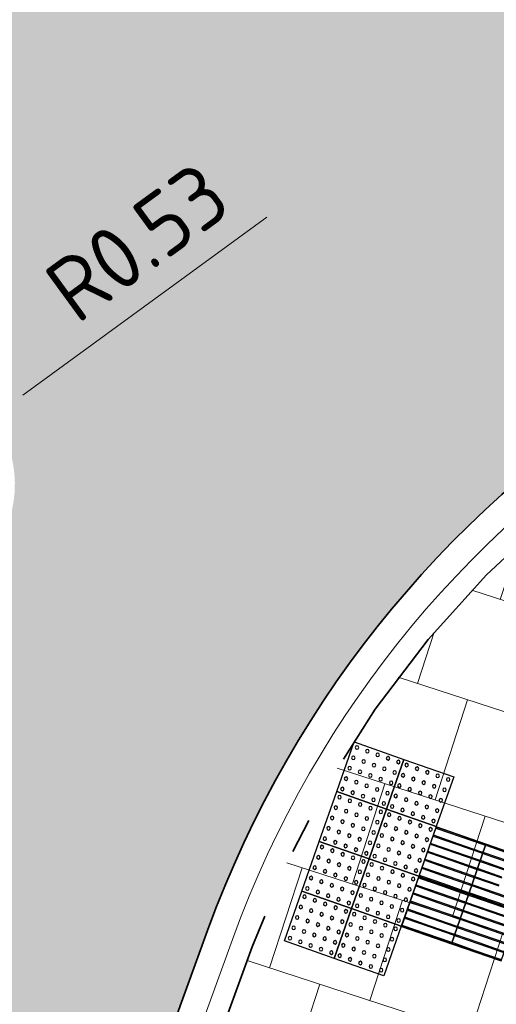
# Model space of a CAD drawing. Header units: metres. Extents: x 196651 to 397723, y 354703 to 710691.
# Tile 16 of 256: x 197535.1 to 197537.81, y 355970.5 to 355976.1. Entities that reach past the tile are written whole.
import ezdxf

# ---------------------------------------------------------------- set-up
doc = ezdxf.new("R2010")
doc.units = ezdxf.units.M
doc.header["$MEASUREMENT"] = 0
doc.linetypes.add('VH-OPSLUITBAND_120X250', pattern=[26, 16, -4, 2, -4])
for name, color, linetype, lineweight in [('N-WE-VH-GOOT_TEGEL-G', 170, 'Continuous', 35), ('N-WE-VH-KANTOPSLUITING_OPSLUITBAND_120X250-G', 5, 'VH-OPSLUITBAND_120X250', 35), ('N-WE-VH-KANTVERHARDING-G', 1, 'Continuous', 5), ('N-WE-VH-VERHARDING_TEGEL-A', 252, 'Continuous', 5), ('N-WE-VH-VERKEERSTEGEL-GELEIDETEGEL-S', 5, 'Continuous', 25), ('N-WE-VH-VERKEERSTEGEL-NOPPENTEGEL-S', 5, 'Continuous', 25), ('X-XX-AL-AANPIJLING-M', 7, 'Continuous', 18)]:
    doc.layers.add(name, color=color, linetype=linetype, lineweight=lineweight)
doc.layers.add('N-WE-VH-VERHARDING_ASFALT_COATING_ROOD-G', color=7, linetype='Continuous', lineweight=5, true_color=0xffa8a8)
doc.styles.add('NLCS-ISO-M200-T18', font='NLCS-ISO.ttf')
doc.dimstyles.new('NLCS-M200-T18-PIJL', dxfattribs={"dimscale": 0.2, "dimtxt": 1.8, "dimasz": 1.8, "dimexe": 2, "dimexo": 2, "dimgap": 0.7, "dimtad": 1, "dimzin": 0, "dimdsep": 46, "dimtxsty": 'NLCS-ISO-M200-T18', "dimcen": 0, "dimdle": 2, "dimse1": 1, "dimse2": 1, "dimclrd": 256, "dimclre": 256, "dimclrt": 256, "dimadec": 1, "dimazin": 0, "dimtfac": 1, "dimtofl": 0, "dimtmove": 1, "dimatfit": 0, "dimfxl": 2, "dimfxlon": 1, "dimtfillclr": 254, "dimtolj": 1, "dimtzin": 0, "dimlwd": 18, "dimlwe": 18, "dimarcsym": 0})

# ---------------------------------------------------------------- blocks, each defined once
blk = doc.blocks.new('*U1997')
at = {"flags": 128}
for points in [[(0, 0.3), (0, 0.6), (0.3, 0.6), (0.3, 0.3)], [(0.3, 0.3), (0.3, 0.6), (0.6, 0.6), (0.6, 0.3)], [(0, 0), (0, 0.3), (0.3, 0.3), (0.3, 0)], [(0.3, 0), (0.3, 0.3), (0.6, 0.3), (0.6, 0)]]:
    blk.add_lwpolyline(points, close=True, dxfattribs=at)
for points in [[(0.0045, 0.5955, -0.414214), (0.007, 0.598), (0.1475, 0.598)], [(0.1475, 0.593), (0.007, 0.593, -0.414214), (0.0045, 0.5955), (0.0045, 0.5955)], [(0.1475, 0.598), (0.293, 0.598, -0.414214), (0.2955, 0.5955), (0.2955, 0.5955, -0.414214), (0.293, 0.593), (0.1475, 0.593)], [(0.3045, 0.5955, -0.414214), (0.307, 0.598), (0.4475, 0.598)], [(0.4475, 0.593), (0.307, 0.593, -0.414214), (0.3045, 0.5955), (0.3045, 0.5955)], [(0.4475, 0.598), (0.593, 0.598, -0.414214), (0.5955, 0.5955), (0.5955, 0.5955, -0.414214), (0.593, 0.593), (0.4475, 0.593)], [(0.0045, 0.547, -0.414214), (0.007, 0.5495), (0.1475, 0.5495)], [(0.1475, 0.5445), (0.007, 0.5445, -0.414214), (0.0045, 0.547), (0.0045, 0.547)], [(0.1475, 0.5495), (0.293, 0.5495, -0.414214), (0.2955, 0.547), (0.2955, 0.547, -0.414214), (0.293, 0.5445), (0.1475, 0.5445)], [(0.3045, 0.547, -0.414214), (0.307, 0.5495), (0.4475, 0.5495)], [(0.4475, 0.5445), (0.307, 0.5445, -0.414214), (0.3045, 0.547), (0.3045, 0.547)], [(0.4475, 0.5495), (0.593, 0.5495, -0.414214), (0.5955, 0.547), (0.5955, 0.547, -0.414214), (0.593, 0.5445), (0.4475, 0.5445)], [(0.0045, 0.4985, -0.414214), (0.007, 0.501), (0.1475, 0.501)], [(0.1475, 0.496), (0.007, 0.496, -0.414214), (0.0045, 0.4985), (0.0045, 0.4985)], [(0.0045, 0.45, -0.414214), (0.007, 0.4525), (0.1475, 0.4525)], [(0.1475, 0.4475), (0.007, 0.4475, -0.414214), (0.0045, 0.45), (0.0045, 0.45)], [(0.1475, 0.501), (0.293, 0.501, -0.414214), (0.2955, 0.4985), (0.2955, 0.4985, -0.414214), (0.293, 0.496), (0.1475, 0.496)], [(0.1475, 0.4525), (0.293, 0.4525, -0.414214), (0.2955, 0.45), (0.2955, 0.45, -0.414214), (0.293, 0.4475), (0.1475, 0.4475)], [(0.3045, 0.4985, -0.414214), (0.307, 0.501), (0.4475, 0.501)], [(0.4475, 0.496), (0.307, 0.496, -0.414214), (0.3045, 0.4985), (0.3045, 0.4985)], [(0.3045, 0.45, -0.414214), (0.307, 0.4525), (0.4475, 0.4525)], [(0.4475, 0.4475), (0.307, 0.4475, -0.414214), (0.3045, 0.45), (0.3045, 0.45)], [(0.4475, 0.501), (0.593, 0.501, -0.414214), (0.5955, 0.4985), (0.5955, 0.4985, -0.414214), (0.593, 0.496), (0.4475, 0.496)], [(0.4475, 0.4525), (0.593, 0.4525, -0.414214), (0.5955, 0.45), (0.5955, 0.45, -0.414214), (0.593, 0.4475), (0.4475, 0.4475)], [(0.0045, 0.4015, -0.414214), (0.007, 0.404), (0.1475, 0.404)], [(0.1475, 0.399), (0.007, 0.399, -0.414214), (0.0045, 0.4015), (0.0045, 0.4015)], [(0.1475, 0.404), (0.293, 0.404, -0.414214), (0.2955, 0.4015), (0.2955, 0.4015, -0.414214), (0.293, 0.399), (0.1475, 0.399)], [(0.3045, 0.4015, -0.414214), (0.307, 0.404), (0.4475, 0.404)], [(0.4475, 0.399), (0.307, 0.399, -0.414214), (0.3045, 0.4015), (0.3045, 0.4015)], [(0.4475, 0.404), (0.593, 0.404, -0.414214), (0.5955, 0.4015), (0.5955, 0.4015, -0.414214), (0.593, 0.399), (0.4475, 0.399)], [(0.0045, 0.353, -0.414214), (0.007, 0.3555), (0.1475, 0.3555)], [(0.1475, 0.3505), (0.007, 0.3505, -0.414214), (0.0045, 0.353), (0.0045, 0.353)], [(0.1475, 0.3555), (0.293, 0.3555, -0.414214), (0.2955, 0.353), (0.2955, 0.353, -0.414214), (0.293, 0.3505), (0.1475, 0.3505)], [(0.3045, 0.353, -0.414214), (0.307, 0.3555), (0.4475, 0.3555)], [(0.4475, 0.3505), (0.307, 0.3505, -0.414214), (0.3045, 0.353), (0.3045, 0.353)], [(0.4475, 0.3555), (0.593, 0.3555, -0.414214), (0.5955, 0.353), (0.5955, 0.353, -0.414214), (0.593, 0.3505), (0.4475, 0.3505)], [(0.0045, 0.3045, -0.414214), (0.007, 0.307), (0.1475, 0.307)], [(0.1475, 0.302), (0.007, 0.302, -0.414214), (0.0045, 0.3045), (0.0045, 0.3045)], [(0.0045, 0.2955, -0.414214), (0.007, 0.298), (0.1475, 0.298)], [(0.1475, 0.293), (0.007, 0.293, -0.414214), (0.0045, 0.2955), (0.0045, 0.2955)], [(0.1475, 0.307), (0.293, 0.307, -0.414214), (0.2955, 0.3045), (0.2955, 0.3045, -0.414214), (0.293, 0.302), (0.1475, 0.302)], [(0.1475, 0.298), (0.293, 0.298, -0.414214), (0.2955, 0.2955), (0.2955, 0.2955, -0.414214), (0.293, 0.293), (0.1475, 0.293)], [(0.3045, 0.3045, -0.414214), (0.307, 0.307), (0.4475, 0.307)], [(0.4475, 0.302), (0.307, 0.302, -0.414214), (0.3045, 0.3045), (0.3045, 0.3045)], [(0.3045, 0.2955, -0.414214), (0.307, 0.298), (0.4475, 0.298)], [(0.4475, 0.293), (0.307, 0.293, -0.414214), (0.3045, 0.2955), (0.3045, 0.2955)], [(0.4475, 0.307), (0.593, 0.307, -0.414214), (0.5955, 0.3045), (0.5955, 0.3045, -0.414214), (0.593, 0.302), (0.4475, 0.302)], [(0.4475, 0.298), (0.593, 0.298, -0.414214), (0.5955, 0.2955), (0.5955, 0.2955, -0.414214), (0.593, 0.293), (0.4475, 0.293)], [(0.0045, 0.247, -0.414214), (0.007, 0.2495), (0.1475, 0.2495)], [(0.1475, 0.2445), (0.007, 0.2445, -0.414214), (0.0045, 0.247), (0.0045, 0.247)], [(0.1475, 0.2495), (0.293, 0.2495, -0.414214), (0.2955, 0.247), (0.2955, 0.247, -0.414214), (0.293, 0.2445), (0.1475, 0.2445)], [(0.3045, 0.247, -0.414214), (0.307, 0.2495), (0.4475, 0.2495)], [(0.4475, 0.2445), (0.307, 0.2445, -0.414214), (0.3045, 0.247), (0.3045, 0.247)], [(0.4475, 0.2495), (0.593, 0.2495, -0.414214), (0.5955, 0.247), (0.5955, 0.247, -0.414214), (0.593, 0.2445), (0.4475, 0.2445)], [(0.0045, 0.1985, -0.414214), (0.007, 0.201), (0.1475, 0.201)], [(0.1475, 0.196), (0.007, 0.196, -0.414214), (0.0045, 0.1985), (0.0045, 0.1985)], [(0.1475, 0.201), (0.293, 0.201, -0.414214), (0.2955, 0.1985), (0.2955, 0.1985, -0.414214), (0.293, 0.196), (0.1475, 0.196)], [(0.3045, 0.1985, -0.414214), (0.307, 0.201), (0.4475, 0.201)], [(0.4475, 0.196), (0.307, 0.196, -0.414214), (0.3045, 0.1985), (0.3045, 0.1985)], [(0.0045, 0.15, -0.414214), (0.007, 0.1525), (0.1475, 0.1525)], [(0.1475, 0.1475), (0.007, 0.1475, -0.414214), (0.0045, 0.15), (0.0045, 0.15)], [(0.1475, 0.1525), (0.293, 0.1525, -0.414214), (0.2955, 0.15), (0.2955, 0.15, -0.414214), (0.293, 0.1475), (0.1475, 0.1475)], [(0.3045, 0.15, -0.414214), (0.307, 0.1525), (0.4475, 0.1525)], [(0.4475, 0.1475), (0.307, 0.1475, -0.414214), (0.3045, 0.15), (0.3045, 0.15)], [(0.0045, 0.1015, -0.414214), (0.007, 0.104), (0.1475, 0.104)], [(0.1475, 0.099), (0.007, 0.099, -0.414214), (0.0045, 0.1015), (0.0045, 0.1015)], [(0.1475, 0.104), (0.293, 0.104, -0.414214), (0.2955, 0.1015), (0.2955, 0.1015, -0.414214), (0.293, 0.099), (0.1475, 0.099)], [(0.3045, 0.1015, -0.414214), (0.307, 0.104), (0.4475, 0.104)], [(0.4475, 0.099), (0.307, 0.099, -0.414214), (0.3045, 0.1015), (0.3045, 0.1015)], [(0.0045, 0.053, -0.414214), (0.007, 0.0555), (0.1475, 0.0555)], [(0.1475, 0.0505), (0.007, 0.0505, -0.414214), (0.0045, 0.053), (0.0045, 0.053)], [(0.0045, 0.0045, -0.414214), (0.007, 0.007), (0.1475, 0.007)], [(0.1475, 0.002), (0.007, 0.002, -0.414214), (0.0045, 0.0045), (0.0045, 0.0045)], [(0.1475, 0.0555), (0.293, 0.0555, -0.414214), (0.2955, 0.053), (0.2955, 0.053, -0.414214), (0.293, 0.0505), (0.1475, 0.0505)], [(0.1475, 0.007), (0.293, 0.007, -0.414214), (0.2955, 0.0045), (0.2955, 0.0045, -0.414214), (0.293, 0.002), (0.1475, 0.002)], [(0.3045, 0.053, -0.414214), (0.307, 0.0555), (0.4475, 0.0555)], [(0.4475, 0.0505), (0.307, 0.0505, -0.414214), (0.3045, 0.053), (0.3045, 0.053)], [(0.3045, 0.0045, -0.414214), (0.307, 0.007), (0.4475, 0.007)], [(0.4475, 0.002), (0.307, 0.002, -0.414214), (0.3045, 0.0045), (0.3045, 0.0045)]]:
    blk.add_lwpolyline(points, format="xyb", dxfattribs=at)
blk = doc.blocks.new('*U2075')
for centre in [(0.025, 0.575), (0.0875, 0.575), (0.15, 0.575), (0.2125, 0.575), (0.275, 0.575), (0.325, 0.575), (0.3875, 0.575), (0.45, 0.575), (0.5125, 0.575), (0.575, 0.575), (0.625, 0.575), (0.6875, 0.575), (0.75, 0.575), (0.8125, 0.575), (0.875, 0.575), (0.925, 0.575), (0.9875, 0.575), (1.05, 0.575), (1.1125, 0.575), (1.175, 0.575), (0.025, 0.5125), (0.0875, 0.5125), (0.15, 0.5125), (0.2125, 0.5125), (0.275, 0.5125), (0.325, 0.5125), (0.3875, 0.5125), (0.45, 0.5125), (0.5125, 0.5125), (0.575, 0.5125), (0.625, 0.5125), (0.6875, 0.5125), (0.75, 0.5125), (0.8125, 0.5125), (0.875, 0.5125), (0.925, 0.5125), (0.9875, 0.5125), (1.05, 0.5125), (1.1125, 0.5125), (1.175, 0.5125), (0.025, 0.45), (0.0875, 0.45), (0.15, 0.45), (0.2125, 0.45), (0.275, 0.45), (0.325, 0.45), (0.3875, 0.45), (0.45, 0.45), (0.5125, 0.45), (0.575, 0.45), (0.625, 0.45), (0.6875, 0.45), (0.75, 0.45), (0.8125, 0.45), (0.875, 0.45), (0.925, 0.45), (0.9875, 0.45), (1.05, 0.45), (1.1125, 0.45), (1.175, 0.45), (0.025, 0.3875), (0.0875, 0.3875), (0.15, 0.3875), (0.2125, 0.3875), (0.275, 0.3875), (0.325, 0.3875), (0.3875, 0.3875), (0.45, 0.3875), (0.5125, 0.3875), (0.575, 0.3875), (0.625, 0.3875), (0.6875, 0.3875), (0.75, 0.3875), (0.8125, 0.3875), (0.875, 0.3875), (0.925, 0.3875), (0.9875, 0.3875), (1.05, 0.3875), (1.1125, 0.3875), (1.175, 0.3875), (0.025, 0.325), (0.025, 0.275), (0.0875, 0.325), (0.0875, 0.275), (0.15, 0.325), (0.15, 0.275), (0.2125, 0.325), (0.2125, 0.275), (0.275, 0.325), (0.275, 0.275), (0.325, 0.325), (0.325, 0.275), (0.3875, 0.325), (0.3875, 0.275), (0.45, 0.325), (0.45, 0.275), (0.5125, 0.325), (0.5125, 0.275), (0.575, 0.325), (0.575, 0.275), (0.625, 0.325), (0.625, 0.275), (0.6875, 0.325), (0.6875, 0.275), (0.75, 0.325), (0.75, 0.275), (0.8125, 0.325), (0.8125, 0.275), (0.875, 0.325), (0.875, 0.275), (0.925, 0.325), (0.925, 0.275), (0.9875, 0.325), (0.9875, 0.275), (1.05, 0.325), (1.05, 0.275), (1.1125, 0.325), (1.1125, 0.275), (1.175, 0.325), (1.175, 0.275), (0.025, 0.2125), (0.0875, 0.2125), (0.15, 0.2125), (0.2125, 0.2125), (0.275, 0.2125), (0.325, 0.2125), (0.3875, 0.2125), (0.45, 0.2125), (0.5125, 0.2125), (0.575, 0.2125), (0.625, 0.2125), (0.6875, 0.2125), (0.75, 0.2125), (0.8125, 0.2125), (0.875, 0.2125), (0.925, 0.2125), (0.9875, 0.2125), (1.05, 0.2125), (1.1125, 0.2125), (1.175, 0.2125), (0.025, 0.15), (0.0875, 0.15), (0.15, 0.15), (0.2125, 0.15), (0.275, 0.15), (0.325, 0.15), (0.3875, 0.15), (0.45, 0.15), (0.5125, 0.15), (0.575, 0.15), (0.625, 0.15), (0.6875, 0.15), (0.75, 0.15), (0.8125, 0.15), (0.875, 0.15), (0.925, 0.15), (0.9875, 0.15), (1.05, 0.15), (1.1125, 0.15), (1.175, 0.15), (0.025, 0.0875), (0.0875, 0.0875), (0.15, 0.0875), (0.2125, 0.0875), (0.275, 0.0875), (0.325, 0.0875), (0.3875, 0.0875), (0.45, 0.0875), (0.5125, 0.0875), (0.575, 0.0875), (0.625, 0.0875), (0.6875, 0.0875), (0.75, 0.0875), (0.8125, 0.0875), (0.875, 0.0875), (0.925, 0.0875), (0.9875, 0.0875), (1.05, 0.0875), (1.1125, 0.0875), (1.175, 0.0875), (0.025, 0.025), (0.0875, 0.025), (0.15, 0.025), (0.2125, 0.025), (0.275, 0.025), (0.325, 0.025), (0.3875, 0.025), (0.45, 0.025), (0.5125, 0.025), (0.575, 0.025), (0.625, 0.025), (0.6875, 0.025), (0.75, 0.025), (0.8125, 0.025), (0.875, 0.025), (0.925, 0.025), (0.9875, 0.025), (1.05, 0.025), (1.1125, 0.025), (1.175, 0.025)]:
    blk.add_circle(centre, 0.01)
for points in [[(0.3, 0.3), (0.3, 0.6), (0, 0.6), (0, 0.3)], [(0.6, 0.3), (0.6, 0.6), (0.3, 0.6), (0.3, 0.3)], [(0.9, 0.3), (0.9, 0.6), (0.6, 0.6), (0.6, 0.3)], [(1.2, 0.3), (1.2, 0.6), (0.9, 0.6), (0.9, 0.3)], [(0.3, 0), (0.3, 0.3), (0, 0.3), (0, 0)], [(0.6, 0), (0.6, 0.3), (0.3, 0.3), (0.3, 0)], [(0.9, 0), (0.9, 0.3), (0.6, 0.3), (0.6, 0)], [(1.2, 0), (1.2, 0.3), (0.9, 0.3), (0.9, 0)]]:
    blk.add_3dface(points)
blk = doc.blocks.new('*D1994')
at = {"layer": 'Defpoints', "color": 0, "transparency": 16777216}
for p in [(197534.827, 355973.7508), (197534.4231, 355973.4561)]:
    blk.add_point(p, dxfattribs=at)
at = {"layer": 'X-XX-AL-AANPIJLING-M', "linetype": 'Continuous', "lineweight": 18, "transparency": 16777216}
blk.add_line((197536.5071, 355974.977), (197535.1178, 355973.963), dxfattribs=at)
at = {"layer": 'X-XX-AL-AANPIJLING-M', "transparency": 16777216}
blk.add_solid([(197535.0824, 355974.0115), (197535.1531, 355973.9146), (197534.827, 355973.7508)], dxfattribs=at)
at = {"layer": 'X-XX-AL-AANPIJLING-M', "transparency": 16777216, "insert": (197535.7692, 355974.8346), "char_height": 0.36, "attachment_point": 5, "rotation": 36.1208, "style": 'NLCS-ISO-M200-T18'}
blk.add_mtext('\\A1;R0.53', dxfattribs=at)

msp = doc.modelspace()

# ---------------------------------------------------------------- hatches: boundary and pattern name
at = {"layer": 'N-WE-VH-VERHARDING_ASFALT_COATING_ROOD-G'}
h = msp.add_hatch(color=256, dxfattribs=at)
edge = h.paths.add_edge_path()
edge.add_line((197542.7863, 355974.9129), (197543.2054, 355978.036))
edge.add_arc((197554.815, 356064.5356), 87.2752, 261.733948, 262.355725, ccw=False)
edge.add_arc((197555.8419, 356071.3099), 94.1267, 260.97514, 261.708209, ccw=False)
edge.add_arc((197541.3365, 355979.9779), 1.65, 189.3673, 260.9465, ccw=False)
edge.add_arc((197540.3795, 355979.82), 0.68, 152.242, 189.3673, ccw=False)
edge.add_arc((197545.9432, 355966.4624), 15, 114.26977, 128.07279)
edge.add_arc((197537.0016, 355977.8772), 0.5, 27.6291, 128.0728, ccw=False)
edge.add_line((197537.4446, 355978.1091), (197537.5938, 355977.824))
edge.add_arc((197537.1508, 355977.5922), 0.5, -61.311, 27.6291, ccw=False)
edge.add_arc((197541.9513, 355968.8198), 9.5, 118.68902, 127.84725)
edge.add_arc((197535.8158, 355976.7163), 0.5, 256.0282, 307.8472, ccw=False)
edge.add_arc((197535.7253, 355976.7386), 0.5084, 135.4037, 266.5892, ccw=False)
edge.add_arc((197545.9432, 355966.4624), 15, 134.85621, 138.18705)
edge.add_line((197534.7633, 355976.4629), (197523.8883, 355979.1687))
edge.add_arc((197515.9508, 355978.1708), 8, 7.16525, 12.85575)
edge.add_arc((197523.2628, 355979.8395), 0.5, -103.9718, 12.8558, ccw=False)
edge.add_line((197523.142, 355979.3543), (197521.3155, 355979.8088))
edge.add_arc((197521.4362, 355980.294), 0.5, 168.8103, 256.0287, ccw=False)
edge.add_line((197520.9457, 355980.391), (197518.7891, 355981.6504))
edge.add_arc((197518.4774, 355981.7331), 0.3225, 300.1397, 345.1457, ccw=False)
edge.add_arc((197518.4816, 355981.7012), 0.2931, 252.7282, 302.5452, ccw=False)
edge.add_line((197518.3946, 355981.4214), (197516.5931, 355981.8596))
edge.add_arc((197519.0437, 355991.7094), 10.15, 241.92461, 256.02823, ccw=False)
edge.add_line((197514.2668, 355982.7537), (197510.3224, 355984.8577))
edge.add_line((197510.3224, 355984.8577), (197509.4642, 355983.2514))
edge.add_line((197509.4642, 355983.2514), (197515.0953, 355980.2431))
edge.add_arc((197512.1975, 355974.8187), 6.15, -4.67588, 61.88784, ccw=False)
edge.add_line((197518.327, 355974.3173), (197517.6063, 355965.5103))
edge.add_line((197517.6063, 355965.5103), (197517.4513, 355964.4963))
edge.add_line((197517.4513, 355964.4963), (197517.1393, 355963.1159))
edge.add_line((197517.1393, 355963.1159), (197519.0645, 355962.6122))
edge.add_arc((197519.5928, 355962.7651), 0.55, 169.6798, 196.145, ccw=False)
edge.add_line((197519.0517, 355962.8636), (197519.2389, 355963.8892))
edge.add_line((197519.2389, 355963.8892), (197519.4015, 355965.3843))
edge.add_line((197519.4015, 355965.3843), (197520.3435, 355976.8512))
edge.add_arc((197520.9913, 355976.798), 0.65, 76.0282, 175.3037, ccw=False)
edge.add_line((197521.1483, 355977.4287), (197523.3572, 355976.8791))
edge.add_arc((197523.1659, 355976.1721), 0.7325, 38.6837, 74.8653, ccw=False)
edge.add_line((197523.7377, 355976.6299), (197533.1044, 355974.2994))
edge.add_arc((197533.3866, 355973.7151), 0.6489, 75.9943, 115.7773, ccw=False)
edge.add_line((197533.5437, 355974.3447), (197534.58, 355974.0869))
edge.add_arc((197534.4231, 355973.4561), 0.65, -16.1801, 76.0282, ccw=False)
edge.add_line((197535.0473, 355973.275), (197534.3711, 355970.9442))
edge.add_line((197534.3711, 355970.9442), (197527.7924, 355952.8125))
edge.add_arc((197527.2754, 355953.0001), 0.55, 297.6131, 340.0571, ccw=False)
edge.add_line((197527.5304, 355952.5127), (197525.0341, 355945.3148))
edge.add_line((197525.0341, 355945.3148), (197526.6951, 355947.5664))
edge.add_line((197526.6951, 355947.5664), (197527.8224, 355949.1846))
edge.add_line((197527.8224, 355949.1846), (197528.8215, 355950.9079))
edge.add_line((197528.8215, 355950.9079), (197529.0688, 355951.4507))
edge.add_line((197529.0688, 355951.4507), (197529.4041, 355952.27))
edge.add_line((197529.4041, 355952.27), (197536.1701, 355970.9175))
edge.add_arc((197541.9513, 355968.8198), 6.15, 82.20395, 160.0571, ccw=False)
edge.add_arc((197554.9907, 356063.9793), 89.8987, 262.197135, 262.197572)
at = {"layer": 'N-WE-VH-VERHARDING_TEGEL-A'}
h = msp.add_hatch(dxfattribs=at)
h.set_pattern_fill('AVH-TEGEL_300X300_HALFST', color=256, scale=2, angle=72, style=0, pattern_type=2)
h.set_pattern_definition([(72, (0, 0), (-0.09990675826, 0.6633390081), [0.6, -0.6]), (162, (0, 0), (-0.1854101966, -0.5706339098), [])])
edge = h.paths.add_edge_path()
edge.add_arc((197554.9907, 356063.9792), 90.1686, 262.197573, 262.26982)
edge.add_line((197542.8623, 355974.63), (197542.5959, 355972.668))
edge.add_line((197542.5959, 355972.668), (197541.3078, 355968.6739))
edge.add_line((197541.3078, 355968.6739), (197537.997, 355969.928))
edge.add_line((197537.997, 355969.928), (197537.2148, 355967.6061))
edge.add_line((197537.2148, 355967.6061), (197535.4692, 355968.1942))
edge.add_line((197535.4692, 355968.1942), (197536.424, 355970.8254))
edge.add_arc((197541.9513, 355968.8198), 5.88, 82.19757, 160.0571, ccw=False)

# ---------------------------------------------------------------- linework, layer by layer
at = {"layer": 'N-WE-VH-GOOT_TEGEL-G', "flags": 128}
msp.add_lwpolyline([(197594.4631, 355981.8813, -0.044662), (197591.9007, 355980.9197), (197579.992, 355977.627, -0.104882), (197542.7863, 355974.9129, 0.353429), (197536.1701, 355970.9175), (197529.4041, 355952.27), (197529.0688, 355951.4507), (197528.8215, 355950.9079), (197527.8224, 355949.1846), (197526.6951, 355947.5664), (197525.0341, 355945.3148)], format="xyb", dxfattribs=at)
at = {"layer": 'N-WE-VH-KANTOPSLUITING_OPSLUITBAND_120X250-G', "ltscale": 0.1, "flags": 128}
msp.add_lwpolyline([(197542.7496, 355974.6454, 0.353429), (197536.424, 355970.8254), (197536.0829, 355969.8853)], format="xyb", dxfattribs=at)
at = {"layer": 'N-WE-VH-KANTVERHARDING-G', "flags": 128}
msp.add_lwpolyline([(197594.5003, 355981.7328, -0.044164), (197591.9407, 355980.7751), (197580.0328, 355977.4827, -0.104879), (197542.7659, 355974.7642, 0.353429), (197536.3111, 355970.8663), (197529.5451, 355952.2188)], format="xyb", dxfattribs=at)

# ---------------------------------------------------------------- block references
at = {"layer": 'N-WE-VH-VERKEERSTEGEL-GELEIDETEGEL-S', "xscale": -1, "rotation": 160.8835644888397}
msp.add_blockref('*U1997', (197537.4706, 355971.5074), dxfattribs=at)
at = {"layer": 'N-WE-VH-VERKEERSTEGEL-NOPPENTEGEL-S', "xscale": -0.9999999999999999, "rotation": 70.64119583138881}
msp.add_blockref('*U2075', (197537.5705, 355971.7918), dxfattribs=at)

# ---------------------------------------------------------------- dimensions: what is measured, and where the dimension line sits
at = {"layer": 'X-XX-AL-AANPIJLING-M'}
dim = msp.add_radius_dim(center=(197534.4231, 355973.4561), mpoint=(197534.827, 355973.7508), text='R0.53', dimstyle='NLCS-M200-T18-PIJL', dxfattribs=at)
dim.commit()
dim.dimension.update_dxf_attribs({"geometry": '*D1994', "text_midpoint": (197535.7692, 355974.8346)})

doc.saveas('drawing.dxf')
